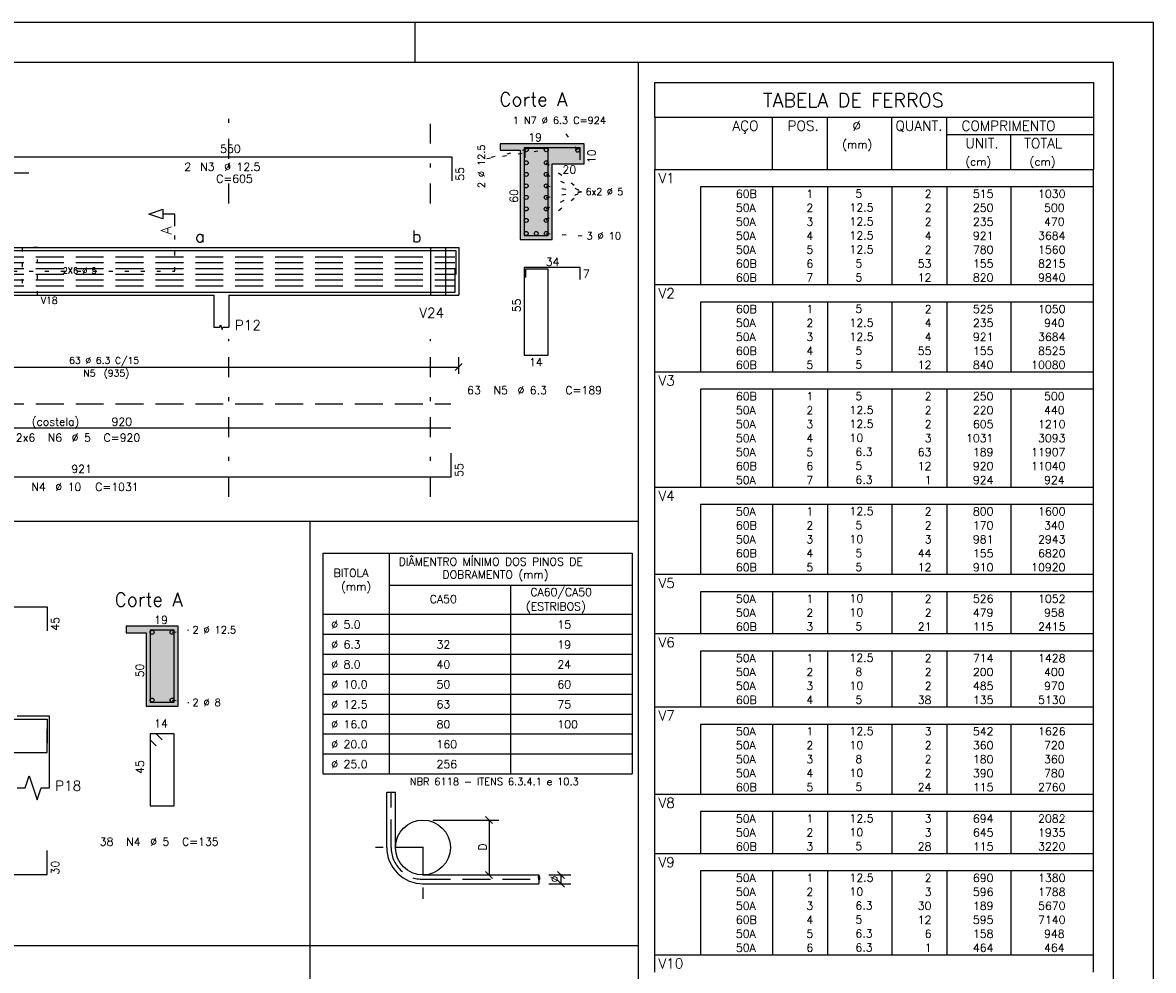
# Model space of a CAD drawing. Extents: x 0 to 84.1, y 0 to 59.4.
# Tile 17 of 17: x 55.8 to 84.1, y 35.6 to 59.4. Entities that reach past the tile are written whole.
import ezdxf

# ---------------------------------------------------------------- set-up
doc = ezdxf.new("R2010")
doc.units = 0
for name, pattern in [('ESTILO_TQS_0001', [1, 0.7, -0.3]), ('ESTILO_TQS_0002', [0.4, 0.1, -0.3]), ('ESTILO_TQS_0003', [1.5, 0.5, -0.4, 0.1, -0.5])]:
    doc.linetypes.add(name, pattern=pattern)
for name, color, linetype in [('1', 7, 'CONTINUOUS'), ('10', 10, 'CONTINUOUS'), ('12', 12, 'CONTINUOUS'), ('14', 14, 'CONTINUOUS'), ('2', 2, 'CONTINUOUS'), ('3', 3, 'CONTINUOUS'), ('4', 4, 'CONTINUOUS')]:
    doc.layers.add(name, color=color, linetype=linetype)
doc.styles.get("Standard").update_dxf_attribs({"font": 'ROMANS.SHX'})

msp = doc.modelspace()

# ---------------------------------------------------------------- linework, layer by layer
at = {"layer": '1', "linetype": 'CONTINUOUS'}
for p, q in [((84.099998, 59.400009), (0, 59.400009)), ((65.599998, 58.400009), (65.599998, 59.400009)), ((84.099998, 0), (84.099998, 59.400009)), ((71.1903, 12.325001), (71.1903, 58.399997)), ((69.83024, 56.36303), (67.73024, 56.36303)), ((67.73024, 56.20303), (68.23024, 56.20303)), ((68.23024, 56.20303), (68.23024, 53.96303)), ((69.03024, 53.96303), (69.03024, 55.86303)), ((69.03024, 55.86303), (69.83024, 55.86303)), ((71.6, 55.282448), (71.6, 55.719948)), ((71.6, 55.719948), (82.6, 55.719948)), ((82.6, 55.282448), (82.6, 55.719948)), ((71.6, 54.932448), (71.6, 55.282448)), ((82.6, 55.282448), (72.75, 55.282448)), ((72.75, 55.282448), (72.75, 54.932448)), ((74.55, 55.282448), (74.55, 54.932448)), ((75.93, 55.282448), (75.93, 54.932448)), ((77.54, 55.282448), (77.54, 54.932448)), ((78.92, 55.282448), (78.92, 54.932448)), ((80.53, 55.282448), (80.53, 54.932448)), ((82.6, 54.932448), (82.6, 55.282448)), ((71.6, 54.582449), (71.6, 54.932448)), ((72.75, 54.932448), (72.75, 54.582449)), ((74.55, 54.932448), (74.55, 54.582449)), ((75.93, 54.932448), (75.93, 54.582449)), ((77.54, 54.932448), (77.54, 54.582449)), ((78.92, 54.932448), (78.92, 54.582449)), ((80.53, 54.932448), (80.53, 54.582449)), ((82.6, 54.582449), (82.6, 54.932448)), ((71.6, 54.232449), (71.6, 54.582449)), ((72.75, 54.582449), (72.75, 54.232449)), ((74.55, 54.582449), (74.55, 54.232449)), ((75.93, 54.582449), (75.93, 54.232449)), ((77.54, 54.582449), (77.54, 54.232449)), ((78.92, 54.582449), (78.92, 54.232449)), ((80.53, 54.582449), (80.53, 54.232449)), ((82.6, 54.232449), (82.6, 54.582449)), ((71.6, 53.882449), (71.6, 54.232449)), ((72.75, 54.232449), (72.75, 53.882449)), ((74.55, 54.232449), (74.55, 53.882449)), ((75.93, 54.232449), (75.93, 53.882449)), ((77.54, 54.232449), (77.54, 53.882449)), ((78.92, 54.232449), (78.92, 53.882449)), ((80.53, 54.232449), (80.53, 53.882449)), ((82.6, 53.882449), (82.6, 54.232449)), ((68.23024, 53.96303), (69.03024, 53.96303)), ((71.6, 53.532449), (71.6, 53.882449)), ((72.75, 53.882449), (72.75, 53.532449)), ((74.55, 53.882449), (74.55, 53.532449)), ((75.93, 53.882449), (75.93, 53.532449)), ((77.54, 53.882449), (77.54, 53.532449)), ((78.92, 53.882449), (78.92, 53.532449)), ((80.53, 53.882449), (80.53, 53.532449)), ((82.6, 53.532449), (82.6, 53.882449)), ((48.3866, 53.76534), (60.5466, 53.76534)), ((60.5466, 53.76534), (60.9266, 53.76534)), ((60.9266, 53.76534), (65.9766, 53.76534)), ((65.9766, 53.76534), (65.9766, 52.56534)), ((65.9766, 53.76534), (65.9766, 52.56534)), ((65.9766, 53.76534), (66.3566, 53.76534)), ((66.3566, 53.76534), (66.6866, 53.76534)), ((66.3566, 53.76534), (66.3566, 52.56534)), ((66.6866, 53.76534), (66.6866, 52.56534)), ((71.6, 53.182449), (71.6, 53.532449)), ((72.75, 53.532449), (72.75, 53.182449)), ((74.55, 53.532449), (74.55, 53.182449)), ((75.93, 53.532449), (75.93, 53.182449)), ((77.54, 53.532449), (77.54, 53.182449)), ((78.92, 53.532449), (78.92, 53.182449)), ((80.53, 53.532449), (80.53, 53.182449)), ((82.6, 53.182449), (82.6, 53.532449)), ((71.6, 52.832449), (71.6, 53.182449)), ((72.75, 53.182449), (72.75, 52.832449)), ((74.55, 53.182449), (74.55, 52.832449)), ((75.93, 53.182449), (75.93, 52.832449)), ((77.54, 53.182449), (77.54, 52.832449)), ((78.92, 53.182449), (78.92, 52.832449)), ((80.53, 53.182449), (80.53, 52.832449)), ((82.6, 52.832449), (82.6, 53.182449)), ((71.6, 52.394949), (71.6, 52.832449)), ((71.6, 52.832449), (82.6, 52.832449)), ((82.6, 52.394949), (82.6, 52.832449)), ((48.3866, 52.56534), (60.5466, 52.56534)), ((60.5466, 52.56534), (60.5466, 51.76534)), ((60.9266, 52.56534), (65.9766, 52.56534)), ((60.9266, 52.56534), (60.9266, 51.76534)), ((65.9766, 52.56534), (66.3566, 52.56534)), ((66.3566, 52.56534), (66.6866, 52.56534)), ((71.6, 52.044949), (71.6, 52.394949)), ((82.6, 52.394949), (72.75, 52.394949)), ((72.75, 52.394949), (72.75, 52.044949)), ((74.55, 52.394949), (74.55, 52.044949)), ((75.93, 52.394949), (75.93, 52.044949)), ((77.54, 52.394949), (77.54, 52.044949)), ((78.92, 52.394949), (78.92, 52.044949)), ((80.53, 52.394949), (80.53, 52.044949)), ((82.6, 52.044949), (82.6, 52.394949)), ((71.6, 51.694949), (71.6, 52.044949)), ((72.75, 52.044949), (72.75, 51.694949)), ((74.55, 52.044949), (74.55, 51.694949)), ((75.93, 52.044949), (75.93, 51.694949)), ((77.54, 52.044949), (77.54, 51.694949)), ((78.92, 52.044949), (78.92, 51.694949)), ((80.53, 52.044949), (80.53, 51.694949)), ((82.6, 51.694949), (82.6, 52.044949)), ((71.6, 51.344949), (71.6, 51.694949)), ((72.75, 51.694949), (72.75, 51.344949)), ((74.55, 51.694949), (74.55, 51.344949)), ((75.93, 51.694949), (75.93, 51.344949)), ((77.54, 51.694949), (77.54, 51.344949)), ((78.92, 51.694949), (78.92, 51.344949)), ((80.53, 51.694949), (80.53, 51.344949)), ((82.6, 51.344949), (82.6, 51.694949)), ((71.6, 50.994949), (71.6, 51.344949)), ((72.75, 51.344949), (72.75, 50.994949)), ((74.55, 51.344949), (74.55, 50.994949)), ((75.93, 51.344949), (75.93, 50.994949)), ((77.54, 51.344949), (77.54, 50.994949)), ((78.92, 51.344949), (78.92, 50.994949)), ((80.53, 51.344949), (80.53, 50.994949)), ((82.6, 50.994949), (82.6, 51.344949)), ((71.6, 50.64495), (71.6, 50.994949)), ((72.75, 50.994949), (72.75, 50.64495)), ((74.55, 50.994949), (74.55, 50.64495)), ((75.93, 50.994949), (75.93, 50.64495)), ((77.54, 50.994949), (77.54, 50.64495)), ((78.92, 50.994949), (78.92, 50.64495)), ((80.53, 50.994949), (80.53, 50.64495)), ((82.6, 50.64495), (82.6, 50.994949)), ((71.6, 50.20745), (71.6, 50.64495)), ((71.6, 50.64495), (82.6, 50.64495)), ((82.6, 50.20745), (82.6, 50.64495)), ((71.6, 49.85745), (71.6, 50.20745)), ((82.6, 50.20745), (72.75, 50.20745)), ((72.75, 50.20745), (72.75, 49.85745)), ((74.55, 50.20745), (74.55, 49.85745)), ((75.93, 50.20745), (75.93, 49.85745)), ((77.54, 50.20745), (77.54, 49.85745)), ((78.92, 50.20745), (78.92, 49.85745)), ((80.53, 50.20745), (80.53, 49.85745)), ((82.6, 49.85745), (82.6, 50.20745)), ((71.6, 49.50745), (71.6, 49.85745)), ((72.75, 49.85745), (72.75, 49.50745)), ((74.55, 49.85745), (74.55, 49.50745)), ((75.93, 49.85745), (75.93, 49.50745)), ((77.54, 49.85745), (77.54, 49.50745)), ((78.92, 49.85745), (78.92, 49.50745)), ((80.53, 49.85745), (80.53, 49.50745)), ((82.6, 49.50745), (82.6, 49.85745)), ((71.6, 49.15745), (71.6, 49.50745)), ((72.75, 49.50745), (72.75, 49.15745)), ((74.55, 49.50745), (74.55, 49.15745)), ((75.93, 49.50745), (75.93, 49.15745)), ((77.54, 49.50745), (77.54, 49.15745)), ((78.92, 49.50745), (78.92, 49.15745)), ((80.53, 49.50745), (80.53, 49.15745)), ((82.6, 49.15745), (82.6, 49.50745)), ((71.6, 48.80745), (71.6, 49.15745)), ((72.75, 49.15745), (72.75, 48.80745)), ((74.55, 49.15745), (74.55, 48.80745)), ((75.93, 49.15745), (75.93, 48.80745)), ((77.54, 49.15745), (77.54, 48.80745)), ((78.92, 49.15745), (78.92, 48.80745)), ((80.53, 49.15745), (80.53, 48.80745)), ((82.6, 48.80745), (82.6, 49.15745)), ((71.6, 48.45745), (71.6, 48.80745)), ((72.75, 48.80745), (72.75, 48.45745)), ((74.55, 48.80745), (74.55, 48.45745)), ((75.93, 48.80745), (75.93, 48.45745)), ((77.54, 48.80745), (77.54, 48.45745)), ((78.92, 48.80745), (78.92, 48.45745)), ((80.53, 48.80745), (80.53, 48.45745)), ((82.6, 48.45745), (82.6, 48.80745)), ((71.6, 48.10745), (71.6, 48.45745)), ((72.75, 48.45745), (72.75, 48.10745)), ((74.55, 48.45745), (74.55, 48.10745)), ((75.93, 48.45745), (75.93, 48.10745)), ((77.54, 48.45745), (77.54, 48.10745)), ((78.92, 48.45745), (78.92, 48.10745)), ((80.53, 48.45745), (80.53, 48.10745)), ((82.6, 48.10745), (82.6, 48.45745)), ((71.6, 47.75745), (71.6, 48.10745)), ((72.75, 48.10745), (72.75, 47.75745)), ((74.55, 48.10745), (74.55, 47.75745)), ((75.93, 48.10745), (75.93, 47.75745)), ((77.54, 48.10745), (77.54, 47.75745)), ((78.92, 48.10745), (78.92, 47.75745)), ((80.53, 48.10745), (80.53, 47.75745)), ((82.6, 47.75745), (82.6, 48.10745)), ((71.6, 47.31995), (71.6, 47.75745)), ((71.6, 47.75745), (82.6, 47.75745)), ((82.6, 47.31995), (82.6, 47.75745)), ((71.6, 46.96995), (71.6, 47.31995)), ((82.6, 47.31995), (72.75, 47.31995)), ((72.75, 47.31995), (72.75, 46.96995)), ((74.55, 47.31995), (74.55, 46.96995)), ((75.93, 47.31995), (75.93, 46.96995)), ((77.54, 47.31995), (77.54, 46.96995)), ((78.92, 47.31995), (78.92, 46.96995)), ((80.53, 47.31995), (80.53, 46.96995)), ((82.6, 46.96995), (82.6, 47.31995)), ((2.5, 46.901849), (71.1903, 46.901849)), ((62.965364, 26.440318), (62.965364, 46.901849)), ((71.6, 46.61995), (71.6, 46.96995)), ((72.75, 46.96995), (72.75, 46.61995)), ((74.55, 46.96995), (74.55, 46.61995)), ((75.93, 46.96995), (75.93, 46.61995)), ((77.54, 46.96995), (77.54, 46.61995)), ((78.92, 46.96995), (78.92, 46.61995)), ((80.53, 46.96995), (80.53, 46.61995)), ((82.6, 46.61995), (82.6, 46.96995)), ((71.6, 46.26995), (71.6, 46.61995)), ((72.75, 46.61995), (72.75, 46.26995)), ((74.55, 46.61995), (74.55, 46.26995)), ((75.93, 46.61995), (75.93, 46.26995)), ((77.54, 46.61995), (77.54, 46.26995)), ((78.92, 46.61995), (78.92, 46.26995)), ((80.53, 46.61995), (80.53, 46.26995)), ((82.6, 46.26995), (82.6, 46.61995)), ((71.6, 45.919951), (71.6, 46.26995)), ((72.75, 46.26995), (72.75, 45.919951)), ((74.55, 46.26995), (74.55, 45.919951)), ((75.93, 46.26995), (75.93, 45.919951)), ((77.54, 46.26995), (77.54, 45.919951)), ((78.92, 46.26995), (78.92, 45.919951)), ((80.53, 46.26995), (80.53, 45.919951)), ((82.6, 45.919951), (82.6, 46.26995)), ((63.283939, 46.100667), (71.036943, 46.100667)), ((63.283939, 46.100667), (63.283939, 40.566379)), ((64.941278, 46.100667), (64.941278, 40.566379)), ((71.036943, 46.100667), (71.036943, 40.566379)), ((71.6, 45.569951), (71.6, 45.919951)), ((72.75, 45.919951), (72.75, 45.569951)), ((74.55, 45.919951), (74.55, 45.569951)), ((75.93, 45.919951), (75.93, 45.569951)), ((77.54, 45.919951), (77.54, 45.569951)), ((78.92, 45.919951), (78.92, 45.569951)), ((80.53, 45.919951), (80.53, 45.569951)), ((82.6, 45.569951), (82.6, 45.919951)), ((71.6, 45.132451), (71.6, 45.569951)), ((71.6, 45.569951), (82.6, 45.569951)), ((82.6, 45.132451), (82.6, 45.569951)), ((64.941278, 45.300667), (71.036943, 45.300667)), ((67.989111, 45.300667), (67.989111, 40.566379)), ((71.6, 44.782451), (71.6, 45.132451)), ((82.6, 45.132451), (72.75, 45.132451)), ((72.75, 45.132451), (72.75, 44.782451)), ((74.55, 45.132451), (74.55, 44.782451)), ((75.93, 45.132451), (75.93, 44.782451)), ((77.54, 45.132451), (77.54, 44.782451)), ((78.92, 45.132451), (78.92, 44.782451)), ((80.53, 45.132451), (80.53, 44.782451)), ((82.6, 44.782451), (82.6, 45.132451)), ((63.283939, 44.566379), (71.036943, 44.566379)), ((71.6, 44.432451), (71.6, 44.782451)), ((72.75, 44.782451), (72.75, 44.432451)), ((74.55, 44.782451), (74.55, 44.432451)), ((75.93, 44.782451), (75.93, 44.432451)), ((77.54, 44.782451), (77.54, 44.432451)), ((78.92, 44.782451), (78.92, 44.432451)), ((80.53, 44.782451), (80.53, 44.432451)), ((82.6, 44.432451), (82.6, 44.782451)), ((59.653158, 44.265958), (58.353158, 44.265958)), ((59.653158, 42.265958), (59.653158, 44.265958)), ((71.6, 44.082451), (71.6, 44.432451)), ((72.75, 44.432451), (72.75, 44.082451)), ((74.55, 44.432451), (74.55, 44.082451)), ((75.93, 44.432451), (75.93, 44.082451)), ((77.54, 44.432451), (77.54, 44.082451)), ((78.92, 44.432451), (78.92, 44.082451)), ((80.53, 44.432451), (80.53, 44.082451)), ((82.6, 44.082451), (82.6, 44.432451)), ((58.353158, 44.105958), (58.853158, 44.105958)), ((58.853158, 44.105958), (58.853158, 42.265958)), ((63.283939, 44.066379), (71.036943, 44.066379)), ((71.6, 43.644951), (71.6, 44.082451)), ((71.6, 44.082451), (82.6, 44.082451)), ((82.6, 43.644951), (82.6, 44.082451)), ((63.283939, 43.566379), (71.036943, 43.566379)), ((71.6, 43.294951), (71.6, 43.644951)), ((82.6, 43.644951), (72.75, 43.644951)), ((72.75, 43.644951), (72.75, 43.294951)), ((74.55, 43.644951), (74.55, 43.294951)), ((75.93, 43.644951), (75.93, 43.294951)), ((77.54, 43.644951), (77.54, 43.294951)), ((78.92, 43.644951), (78.92, 43.294951)), ((80.53, 43.644951), (80.53, 43.294951)), ((82.6, 43.294951), (82.6, 43.644951)), ((71.6, 42.944951), (71.6, 43.294951)), ((72.75, 43.294951), (72.75, 42.944951)), ((74.55, 43.294951), (74.55, 42.944951)), ((75.93, 43.294951), (75.93, 42.944951)), ((77.54, 43.294951), (77.54, 42.944951)), ((78.92, 43.294951), (78.92, 42.944951)), ((80.53, 43.294951), (80.53, 42.944951)), ((82.6, 42.944951), (82.6, 43.294951)), ((63.283939, 43.066379), (71.036943, 43.066379)), ((71.6, 42.594951), (71.6, 42.944951)), ((72.75, 42.944951), (72.75, 42.594951)), ((74.55, 42.944951), (74.55, 42.594951)), ((75.93, 42.944951), (75.93, 42.594951)), ((77.54, 42.944951), (77.54, 42.594951)), ((78.92, 42.944951), (78.92, 42.594951)), ((80.53, 42.944951), (80.53, 42.594951)), ((82.6, 42.594951), (82.6, 42.944951)), ((63.283939, 42.566379), (71.036943, 42.566379)), ((71.6, 42.244951), (71.6, 42.594951)), ((72.75, 42.594951), (72.75, 42.244951)), ((74.55, 42.594951), (74.55, 42.244951)), ((75.93, 42.594951), (75.93, 42.244951)), ((77.54, 42.594951), (77.54, 42.244951)), ((78.92, 42.594951), (78.92, 42.244951)), ((80.53, 42.594951), (80.53, 42.244951)), ((82.6, 42.244951), (82.6, 42.594951)), ((58.853158, 42.265958), (59.653158, 42.265958)), ((71.6, 41.807451), (71.6, 42.244951)), ((71.6, 42.244951), (82.6, 42.244951)), ((82.6, 41.807451), (82.6, 42.244951)), ((55.621742, 42.018923), (56.421742, 42.018923)), ((56.421742, 42.018923), (56.421742, 41.018923)), ((63.283939, 42.066379), (71.036943, 42.066379)), ((71.6, 41.457451), (71.6, 41.807451)), ((82.6, 41.807451), (72.75, 41.807451)), ((72.75, 41.807451), (72.75, 41.457451)), ((74.55, 41.807451), (74.55, 41.457451)), ((75.93, 41.807451), (75.93, 41.457451)), ((77.54, 41.807451), (77.54, 41.457451)), ((78.92, 41.807451), (78.92, 41.457451)), ((80.53, 41.807451), (80.53, 41.457451)), ((82.6, 41.457451), (82.6, 41.807451)), ((63.283939, 41.566379), (71.036943, 41.566379)), ((71.6, 41.107452), (71.6, 41.457451)), ((72.75, 41.457451), (72.75, 41.107452)), ((74.55, 41.457451), (74.55, 41.107452)), ((75.93, 41.457451), (75.93, 41.107452)), ((77.54, 41.457451), (77.54, 41.107452)), ((78.92, 41.457451), (78.92, 41.107452)), ((80.53, 41.457451), (80.53, 41.107452)), ((82.6, 41.107452), (82.6, 41.457451)), ((71.6, 40.757452), (71.6, 41.107452)), ((72.75, 41.107452), (72.75, 40.757452)), ((74.55, 41.107452), (74.55, 40.757452)), ((75.93, 41.107452), (75.93, 40.757452)), ((77.54, 41.107452), (77.54, 40.757452)), ((78.92, 41.107452), (78.92, 40.757452)), ((80.53, 41.107452), (80.53, 40.757452)), ((82.6, 40.757452), (82.6, 41.107452)), ((56.421742, 41.018923), (56.421742, 40.218923)), ((63.283939, 41.066379), (71.036943, 41.066379)), ((63.283939, 40.566379), (71.036943, 40.566379)), ((71.6, 40.407452), (71.6, 40.757452)), ((72.75, 40.757452), (72.75, 40.407452)), ((74.55, 40.757452), (74.55, 40.407452)), ((75.93, 40.757452), (75.93, 40.407452)), ((77.54, 40.757452), (77.54, 40.407452)), ((78.92, 40.757452), (78.92, 40.407452)), ((80.53, 40.757452), (80.53, 40.407452)), ((82.6, 40.407452), (82.6, 40.757452)), ((71.6, 40.057452), (71.6, 40.407452)), ((72.75, 40.407452), (72.75, 40.057452)), ((74.55, 40.407452), (74.55, 40.057452)), ((75.93, 40.407452), (75.93, 40.057452)), ((77.54, 40.407452), (77.54, 40.057452)), ((78.92, 40.407452), (78.92, 40.057452)), ((80.53, 40.407452), (80.53, 40.057452)), ((82.6, 40.057452), (82.6, 40.407452)), ((64.883178, 40.108528), (65.103178, 40.108528)), ((64.883178, 38.721675), (64.883178, 40.108528)), ((65.103178, 38.721675), (65.103178, 40.108528)), ((71.6, 39.619952), (71.6, 40.057452)), ((71.6, 40.057452), (82.6, 40.057452)), ((82.6, 39.619952), (82.6, 40.057452)), ((71.6, 39.269952), (71.6, 39.619952)), ((82.6, 39.619952), (72.75, 39.619952)), ((72.75, 39.619952), (72.75, 39.269952)), ((74.55, 39.619952), (74.55, 39.269952)), ((75.93, 39.619952), (75.93, 39.269952)), ((77.54, 39.619952), (77.54, 39.269952)), ((78.92, 39.619952), (78.92, 39.269952)), ((80.53, 39.619952), (80.53, 39.269952)), ((82.6, 39.269952), (82.6, 39.619952)), ((71.6, 38.919952), (71.6, 39.269952)), ((72.75, 39.269952), (72.75, 38.919952)), ((74.55, 39.269952), (74.55, 38.919952)), ((75.93, 39.269952), (75.93, 38.919952)), ((77.54, 39.269952), (77.54, 38.919952)), ((78.92, 39.269952), (78.92, 38.919952)), ((80.53, 39.269952), (80.53, 38.919952)), ((82.6, 38.919952), (82.6, 39.269952)), ((71.6, 38.569952), (71.6, 38.919952)), ((72.75, 38.919952), (72.75, 38.569952)), ((74.55, 38.919952), (74.55, 38.569952)), ((75.93, 38.919952), (75.93, 38.569952)), ((77.54, 38.919952), (77.54, 38.569952)), ((78.92, 38.919952), (78.92, 38.569952)), ((80.53, 38.919952), (80.53, 38.569952)), ((82.6, 38.569952), (82.6, 38.919952)), ((71.6, 38.132452), (71.6, 38.569952)), ((71.6, 38.569952), (82.6, 38.569952)), ((82.6, 38.132452), (82.6, 38.569952)), ((65.782675, 38.033059), (68.694418, 38.033059)), ((71.6, 37.782452), (71.6, 38.132452)), ((82.6, 38.132452), (72.75, 38.132452)), ((72.75, 38.132452), (72.75, 37.782452)), ((74.55, 38.132452), (74.55, 37.782452)), ((75.93, 38.132452), (75.93, 37.782452)), ((77.54, 38.132452), (77.54, 37.782452)), ((78.92, 38.132452), (78.92, 37.782452)), ((80.53, 38.132452), (80.53, 37.782452)), ((82.6, 37.782452), (82.6, 38.132452)), ((65.782675, 37.813059), (68.694418, 37.813059)), ((71.6, 37.432452), (71.6, 37.782452)), ((72.75, 37.782452), (72.75, 37.432452)), ((74.55, 37.782452), (74.55, 37.432452)), ((75.93, 37.782452), (75.93, 37.432452)), ((77.54, 37.782452), (77.54, 37.432452)), ((78.92, 37.782452), (78.92, 37.432452)), ((80.53, 37.782452), (80.53, 37.432452)), ((82.6, 37.432452), (82.6, 37.782452)), ((71.6, 37.082452), (71.6, 37.432452)), ((72.75, 37.432452), (72.75, 37.082452)), ((74.55, 37.432452), (74.55, 37.082452)), ((75.93, 37.432452), (75.93, 37.082452)), ((77.54, 37.432452), (77.54, 37.082452)), ((78.92, 37.432452), (78.92, 37.082452)), ((80.53, 37.432452), (80.53, 37.082452)), ((82.6, 37.082452), (82.6, 37.432452)), ((71.6, 36.732452), (71.6, 37.082452)), ((72.75, 37.082452), (72.75, 36.732452)), ((74.55, 37.082452), (74.55, 36.732452)), ((75.93, 37.082452), (75.93, 36.732452)), ((77.54, 37.082452), (77.54, 36.732452)), ((78.92, 37.082452), (78.92, 36.732452)), ((80.53, 37.082452), (80.53, 36.732452)), ((82.6, 36.732452), (82.6, 37.082452)), ((71.6, 36.382453), (71.6, 36.732452)), ((72.75, 36.732452), (72.75, 36.382453)), ((74.55, 36.732452), (74.55, 36.382453)), ((75.93, 36.732452), (75.93, 36.382453)), ((77.54, 36.732452), (77.54, 36.382453)), ((78.92, 36.732452), (78.92, 36.382453)), ((80.53, 36.732452), (80.53, 36.382453)), ((82.6, 36.382453), (82.6, 36.732452)), ((71.6, 36.032453), (71.6, 36.382453)), ((72.75, 36.382453), (72.75, 36.032453)), ((74.55, 36.382453), (74.55, 36.032453)), ((75.93, 36.382453), (75.93, 36.032453)), ((77.54, 36.382453), (77.54, 36.032453)), ((78.92, 36.382453), (78.92, 36.032453)), ((80.53, 36.382453), (80.53, 36.032453)), ((82.6, 36.032453), (82.6, 36.382453)), ((2.5, 36.261025), (71.1903, 36.261025)), ((71.6, 35.594953), (71.6, 36.032453)), ((71.6, 36.032453), (82.6, 36.032453)), ((82.6, 35.594953), (82.6, 36.032453))]:
    msp.add_line(p, q, dxfattribs=at)
at = {"layer": '1', "linetype": 'ESTILO_TQS_0002'}
for p, q in [((69.666857, 56.201434), (69.25596, 56.779898)), ((68.38029, 56.21298), (67.38832, 55.993803)), ((67.38832, 55.993803), (68.88019, 56.21298)), ((68.88019, 55.88503), (69.78524, 55.16303)), ((68.88019, 55.59623), (69.78524, 55.16303)), ((68.88019, 55.30743), (69.78524, 55.16303)), ((68.88019, 54.44103), (69.78524, 55.16303)), ((68.88019, 54.72983), (69.78524, 55.16303)), ((68.88019, 55.01863), (69.78524, 55.16303)), ((59.5716, 53.16534), (59.5716, 54.30034)), ((68.88019, 54.11308), (69.80024, 54.05303)), ((65.9766, 53.76534), (65.9766, 52.56534)), ((65.9766, 53.76534), (66.3566, 53.76534)), ((66.3566, 53.76534), (66.3566, 52.56534)), ((55.1166, 53.16534), (59.5716, 53.16534)), ((65.9766, 52.56534), (66.3566, 52.56534)), ((59.503108, 44.115908), (59.923158, 44.175958)), ((59.503108, 42.416008), (59.923158, 42.355958))]:
    msp.add_line(p, q, dxfattribs=at)
at = {"layer": '1', "linetype": 'ESTILO_TQS_0001'}
for p, q in [((48.0866, 53.52634), (66.5866, 53.52634)), ((48.0866, 53.38194), (66.5866, 53.38194)), ((48.0866, 53.23754), (66.5866, 53.23754)), ((48.0866, 53.09314), (66.5866, 53.09314)), ((48.0866, 52.94874), (66.5866, 52.94874)), ((48.0866, 52.80434), (66.5866, 52.80434))]:
    msp.add_line(p, q, dxfattribs=at)
at = {"layer": '1', "linetype": 'CONTINUOUS'}
for points in [[(59.5716, 54.30034), (59.5716, 54.60034), (59.2716, 54.60034), (59.2716, 54.48034), (58.9216, 54.60034), (59.2716, 54.72034), (59.2716, 54.60034)], [(60.5466, 51.76534), (60.6986, 51.76534), (60.7176, 51.82234), (60.7556, 51.70834), (60.7746, 51.76534), (60.9266, 51.76534)], [(55.621742, 40.218923), (55.821742, 40.218923), (55.921742, 40.518923), (56.121742, 39.918923), (56.221742, 40.218923), (56.421742, 40.218923)], [(68.694418, 38.033059), (68.690377, 38.024465), (68.687194, 38.016086), (68.683918, 38.004323), (68.681192, 37.984773), (68.681931, 37.963234), (68.685838, 37.944436), (68.688913, 37.935305), (68.694418, 37.923059)], [(68.694418, 37.813059), (68.698447, 37.821706), (68.701629, 37.830085), (68.704906, 37.841848), (68.707631, 37.861398), (68.706893, 37.882937), (68.702985, 37.901735), (68.69991, 37.910866), (68.694418, 37.923059)]]:
    msp.add_lwpolyline(points, dxfattribs=at)
at = {"layer": '1', "linetype": 'ESTILO_TQS_0002'}
msp.add_lwpolyline([(55.7466, 53.76534), (55.7466, 52.56534), (56.1266, 52.56534), (56.1266, 53.76534), (55.7466, 53.76534)], dxfattribs=at)
at = {"layer": '1', "linetype": 'ESTILO_TQS_0001'}
msp.add_lwpolyline([(48.0866, 49.845172), (66.4866, 49.845172)], dxfattribs=at)
at = {"layer": '1', "linetype": 'CONTINUOUS'}
for centre, radius in [((68.38029, 56.21298), 0.05), ((68.88019, 56.21298), 0.05), ((69.666857, 56.201434), 0.05), ((68.38029, 55.88503), 0.05), ((68.88019, 55.88503), 0.05), ((68.38029, 55.59623), 0.05), ((68.88019, 55.59623), 0.05), ((68.38029, 55.30743), 0.05), ((68.88019, 55.30743), 0.05), ((68.38029, 55.01863), 0.05), ((68.88019, 55.01863), 0.05), ((68.38029, 54.72983), 0.05), ((68.88019, 54.72983), 0.05), ((68.38029, 54.44103), 0.05), ((68.88019, 54.44103), 0.05), ((68.38029, 54.11308), 0.05), ((68.63024, 54.11308), 0.05), ((68.88019, 54.11308), 0.05), ((59.003208, 44.115908), 0.05), ((59.503108, 44.115908), 0.05), ((59.003208, 42.416008), 0.05), ((59.503108, 42.416008), 0.05), ((65.790678, 38.720512), 0.6875)]:
    msp.add_circle(centre, radius, dxfattribs=at)
for centre, radius, start, end in [((65.790678, 38.720512), 0.9075, 179.917358, 270.580505), ((68.611247, 37.95793), 0.112082, 326.617462, 42.090164)]:
    msp.add_arc(centre, radius, start, end, dxfattribs=at)
at = {"layer": '10', "linetype": 'CONTINUOUS'}
for points in [[(69.03024, 53.96303), (69.03024, 55.86303), (69.83024, 55.86303), (69.83024, 56.36303), (67.73024, 56.36303), (67.73024, 56.20303), (68.23024, 56.20303), (68.23024, 53.96303), (69.03024, 53.96303)], [(59.653158, 42.265958), (59.653158, 44.265958), (58.353158, 44.265958), (58.353158, 44.105958), (58.853158, 44.105958), (58.853158, 42.265958), (59.653158, 42.265958)]]:
    msp.add_lwpolyline(points, dxfattribs=at)
at = {"layer": '12', "linetype": 'CONTINUOUS'}
msp.add_lwpolyline([(2.5, 1), (83.099998, 1), (83.099998, 58.400009), (2.5, 58.400009), (2.5, 1)], dxfattribs=at)
at = {"layer": '14', "linetype": 'CONTINUOUS'}
for points in [[(67.73024, 56.36303), (67.73024, 56.20303), (68.23024, 56.20303)], [(67.73024, 56.36303), (68.23024, 56.20303), (69.83024, 56.36303)], [(68.23024, 56.20303), (69.03024, 55.86303), (69.83024, 56.36303)], [(68.23024, 53.96303), (69.03024, 53.96303), (68.23024, 56.20303)], [(69.03024, 53.96303), (69.03024, 55.86303), (68.23024, 56.20303)], [(69.03024, 55.86303), (69.83024, 55.86303), (69.83024, 56.36303)], [(58.853158, 44.105958), (59.653158, 44.265958), (58.353158, 44.265958)], [(58.853158, 44.105958), (58.353158, 44.265958), (58.353158, 44.105958)], [(58.853158, 44.105958), (59.653158, 42.265958), (59.653158, 44.265958)], [(58.853158, 44.105958), (58.853158, 42.265958), (59.653158, 42.265958)]]:
    msp.add_solid(points, dxfattribs=at)
at = {"layer": '2', "linetype": 'ESTILO_TQS_0003'}
for p, q in [((60.9266, 55.986929), (60.9266, 57.034929)), ((65.9766, 54.86534), (65.9766, 56.969474)), ((60.9266, 54.86534), (60.9266, 56.104168)), ((60.9266, 47.510233), (60.9266, 51.46534)), ((65.9766, 47.510233), (65.9766, 51.46534))]:
    msp.add_line(p, q, dxfattribs=at)
at = {"layer": '2', "linetype": 'CONTINUOUS'}
for p, q in [((48.0066, 50.76534), (66.6866, 50.76534)), ((66.598212, 50.676952), (66.774988, 50.853728)), ((66.6866, 50.598181), (66.6866, 51.01534)), ((66.6866, 50.498181), (66.6866, 50.498181)), ((65.790678, 39.408012), (65.790678, 39.408012)), ((66.040678, 39.408012), (67.697275, 39.408012)), ((67.358886, 39.4964), (67.535663, 39.319623)), ((67.447275, 39.408012), (67.447275, 38.033059)), ((65.807839, 38.719488), (65.773524, 38.721536)), ((65.791705, 38.737669), (65.789658, 38.703354)), ((67.358886, 38.121447), (67.535663, 37.94467)), ((67.447275, 38.033059), (67.447275, 38.033059)), ((68.694422, 38.033059), (68.694422, 38.033059)), ((68.944422, 38.033059), (69.501525, 38.033059)), ((69.339913, 37.94467), (69.163137, 38.121447)), ((69.251525, 37.813059), (69.251525, 38.033059)), ((68.694418, 37.813059), (68.694418, 37.813059)), ((68.944418, 37.813059), (69.501525, 37.813059)), ((69.339913, 37.72467), (69.163137, 37.901447))]:
    msp.add_line(p, q, dxfattribs=at)
at = {"layer": '2', "linetype": 'ESTILO_TQS_0001'}
for p, q in [((64.993178, 38.721675), (64.993178, 40.108528)), ((65.790678, 38.720512), (64.602802, 38.720512)), ((65.790678, 38.720512), (65.790678, 37.432187)), ((65.782675, 37.923059), (68.694418, 37.923059))]:
    msp.add_line(p, q, dxfattribs=at)
msp.add_arc((65.790678, 38.720512), 0.7975, 179.917358, 270.580505, dxfattribs=at)
at = {"layer": '3', "linetype": 'CONTINUOUS'}
for p, q in [((71.6, 57.032448), (71.6, 57.902505)), ((71.6, 57.902505), (82.6, 57.902505)), ((82.6, 57.902505), (82.6, 57.032448)), ((71.6, 57.032448), (71.6, 55.719948)), ((71.6, 57.032448), (82.6, 57.032448)), ((74.55, 55.719948), (74.55, 57.032448)), ((75.93, 55.719948), (75.93, 57.032448)), ((77.54, 55.719948), (77.54, 57.032448)), ((78.92, 55.719948), (78.92, 57.032448)), ((82.6, 57.032448), (82.6, 55.719948)), ((78.92, 56.594948), (82.6, 56.594948)), ((80.53, 55.719948), (80.53, 56.594948)), ((71.6, 55.719948), (82.6, 55.719948))]:
    msp.add_line(p, q, dxfattribs=at)
at = {"layer": '4', "linetype": 'CONTINUOUS'}
for p, q in [((55.4986, 56.034929), (66.5186, 56.034929)), ((66.5186, 56.034929), (66.5186, 55.434929)), ((50.916, 55.636168), (55.916, 55.636168)), ((50.916, 53.68534), (55.916, 53.68534)), ((55.4986, 53.68534), (66.6186, 53.68534)), ((66.6186, 53.68534), (66.6186, 53.08534)), ((66.5966, 52.64534), (66.5966, 53.24534)), ((48.0566, 52.64534), (66.5966, 52.64534)), ((66.4966, 48.010233), (66.4966, 48.610233)), ((48.0566, 48.010233), (66.4966, 48.010233)), ((43.851742, 44.75471), (56.375742, 44.75471)), ((56.375742, 44.75471), (56.375742, 44.15471)), ((43.851742, 41.938923), (56.375742, 41.938923)), ((56.371742, 41.098923), (56.371742, 41.698923)), ((56.375742, 41.938923), (56.375742, 41.338923)), ((47.311742, 41.098923), (56.371742, 41.098923)), ((56.371742, 38.043154), (56.371742, 38.643154)), ((47.311742, 38.043154), (56.371742, 38.043154))]:
    msp.add_line(p, q, dxfattribs=at)
for points in [[(69.7313, 55.96303), (69.7313, 56.26303), (68.3313, 56.26303), (68.3313, 54.06308), (68.9313, 54.06308), (68.9313, 56.240965), (68.343237, 56.240965), (68.343237, 56.011536)], [(69.73024, 52.96303), (69.73024, 53.26303), (68.33024, 53.26303), (68.33024, 51.06303), (68.93024, 51.06303), (68.93024, 53.21622), (68.360735, 53.21622), (68.360735, 53.011536)], [(48.0866, 49.245172), (66.4866, 49.245172)], [(58.955279, 44.164897), (58.954218, 44.165958), (58.953158, 44.165958), (58.953158, 42.365958), (59.553158, 42.365958), (59.553158, 44.165958), (58.953158, 44.165958), (58.953158, 44.164897), (58.954218, 44.163837)], [(59.253158, 41.415958), (59.103158, 41.565958), (58.953158, 41.565958), (58.953158, 39.765958), (59.553158, 39.765958), (59.553158, 41.565958), (58.953158, 41.565958), (58.953158, 41.415958), (59.103158, 41.265958)]]:
    msp.add_lwpolyline(points, dxfattribs=at)

# ---------------------------------------------------------------- texts
at = {"layer": '1', "linetype": 'CONTINUOUS'}
for s, height, p in [('Corte A', 0.34, (67.706722, 57.305678)), ('19', 0.2, (68.43024, 56.42303)), ('(mm)', 0.2, (76.301218, 56.24576)), ('550', 0.2, (60.7086, 56.134929)), ('(cm)', 0.2, (79.386854, 55.813698)), ('(cm)', 0.2, (80.996854, 55.813698)), ('20', 0.2, (69.288328, 55.615023)), ('6x2 %%c 5', 0.17, (69.87024, 55.07803)), ('     60B', 0.2, (72.889661, 55.007448)), ('    5  ', 0.2, (76.036543, 55.013492)), ('   2', 0.2, (77.92, 55.007448)), ('   515', 0.2, (79.13, 55.007448)), ('   1030', 0.2, (80.763622, 55.007448)), ('     50A', 0.2, (72.889661, 54.657448)), ('   12.5', 0.2, (76.036543, 54.663492)), ('   2', 0.2, (77.92, 54.657448)), ('   250', 0.2, (79.13, 54.657448)), ('    500', 0.2, (80.763622, 54.657448)), ('     50A', 0.2, (72.889661, 54.307448)), ('   12.5', 0.2, (76.036543, 54.313492)), ('   2', 0.2, (77.92, 54.307448)), ('   235', 0.2, (79.13, 54.307448)), ('    470', 0.2, (80.763622, 54.307448)), ('b', 0.3, (65.509382, 53.892007)), ('3 %%c 10', 0.18, (69.89024, 53.96303)), ('     50A', 0.2, (72.889661, 53.957449)), ('   12.5', 0.2, (76.036543, 53.963492)), ('   4', 0.2, (77.92, 53.957449)), ('   921', 0.2, (79.13, 53.957449)), ('   3684', 0.2, (80.763622, 53.957449)), ('a', 0.3, (60.079382, 53.892007)), ('     50A', 0.2, (72.889661, 53.607449)), ('   12.5', 0.2, (76.036543, 53.613493)), ('   2', 0.2, (77.92, 53.607449)), ('   780', 0.2, (79.13, 53.607449)), ('   1560', 0.2, (80.763622, 53.607449)), ('34', 0.2, (68.869235, 53.300448)), ('     60B', 0.2, (72.889661, 53.257449)), ('    5  ', 0.2, (76.036543, 53.263493)), ('  53', 0.2, (77.92, 53.257449)), ('   155', 0.2, (79.13, 53.257449)), ('   8215', 0.2, (80.763622, 53.257449)), ('2X6 %%c 5', 0.15, (56.7616, 53.10814)), ('7', 0.2, (69.800319, 53.00382)), ('     60B', 0.2, (72.889661, 52.907449)), ('    5  ', 0.2, (76.036543, 52.913493)), ('  12', 0.2, (77.92, 52.907449)), ('   820', 0.2, (79.13, 52.907449)), ('   9840', 0.2, (80.763622, 52.907449)), ('V24', 0.25, (65.699387, 51.996524)), ('     60B', 0.2, (72.889661, 52.119949)), ('    5  ', 0.2, (76.036543, 52.125993)), ('   2', 0.2, (77.92, 52.119949)), ('   525', 0.2, (79.13, 52.119949)), ('   1050', 0.2, (80.763622, 52.119949)), ('P12', 0.25, (61.0766, 51.69034)), ('     50A', 0.2, (72.889661, 51.769949)), ('   12.5', 0.2, (76.036543, 51.775993)), ('   4', 0.2, (77.92, 51.769949)), ('   235', 0.2, (79.13, 51.769949)), ('    940', 0.2, (80.763622, 51.769949)), ('     50A', 0.2, (72.889661, 51.419949)), ('   12.5', 0.2, (76.036543, 51.425993)), ('   4', 0.2, (77.92, 51.419949)), ('   921', 0.2, (79.13, 51.419949)), ('   3684', 0.2, (80.763622, 51.419949)), ('     60B', 0.2, (72.889661, 51.069949)), ('    5  ', 0.2, (76.036543, 51.075993)), ('  55', 0.2, (77.92, 51.069949)), ('   155', 0.2, (79.13, 51.069949)), ('   8525', 0.2, (80.763622, 51.069949)), ('14', 0.2, (68.449801, 50.786642)), ('     60B', 0.2, (72.889661, 50.719949)), ('    5  ', 0.2, (76.036543, 50.725993)), ('  12', 0.2, (77.92, 50.719949)), ('   840', 0.2, (79.13, 50.719949)), ('  10080', 0.2, (80.763622, 50.719949)), ('     60B', 0.2, (72.889661, 49.932449)), ('    5  ', 0.2, (76.036543, 49.938493)), ('   2', 0.2, (77.92, 49.932449)), ('   250', 0.2, (79.13, 49.932449)), ('    500', 0.2, (80.763622, 49.932449)), ('     50A', 0.2, (72.889661, 49.58245)), ('   12.5', 0.2, (76.036543, 49.588493)), ('   2', 0.2, (77.92, 49.58245)), ('   220', 0.2, (79.13, 49.58245)), ('    440', 0.2, (80.763622, 49.58245)), ('(costela)', 0.2, (55.9866, 49.295172)), ('920', 0.2, (57.9866, 49.295172)), ('     50A', 0.2, (72.889661, 49.23245)), ('   12.5', 0.2, (76.036543, 49.238494)), ('   2', 0.2, (77.92, 49.23245)), ('   605', 0.2, (79.13, 49.23245)), ('   1210', 0.2, (80.763622, 49.23245)), ('     50A', 0.2, (72.889661, 48.88245)), ('   10  ', 0.2, (76.036543, 48.888494)), ('   3', 0.2, (77.92, 48.88245)), ('  1031', 0.2, (79.13, 48.88245)), ('   3093', 0.2, (80.763622, 48.88245)), ('     50A', 0.2, (72.889661, 48.53245)), ('    6.3', 0.2, (76.036543, 48.538494)), ('  63', 0.2, (77.92, 48.53245)), ('   189', 0.2, (79.13, 48.53245)), ('  11907', 0.2, (80.763622, 48.53245)), ('921', 0.2, (56.9766, 48.110233)), ('     60B', 0.2, (72.889661, 48.18245)), ('    5  ', 0.2, (76.036543, 48.188494)), ('  12', 0.2, (77.92, 48.18245)), ('   920', 0.2, (79.13, 48.18245)), ('  11040', 0.2, (80.763622, 48.18245)), ('     50A', 0.2, (72.889661, 47.83245)), ('    6.3', 0.2, (76.036543, 47.838494)), ('   1', 0.2, (77.92, 47.83245)), ('   924', 0.2, (79.13, 47.83245)), ('    924', 0.2, (80.763622, 47.83245)), ('     50A', 0.2, (72.889661, 47.04495)), ('   12.5', 0.2, (76.036543, 47.050994)), ('   2', 0.2, (77.92, 47.04495)), ('   800', 0.2, (79.13, 47.04495)), ('   1600', 0.2, (80.763622, 47.04495)), ('     60B', 0.2, (72.889661, 46.69495)), ('    5  ', 0.2, (76.036543, 46.700994)), ('   2', 0.2, (77.92, 46.69495)), ('   170', 0.2, (79.13, 46.69495)), ('    340', 0.2, (80.763622, 46.69495)), ('     50A', 0.2, (72.889661, 46.34495)), ('   10  ', 0.2, (76.036543, 46.350994)), ('   3', 0.2, (77.92, 46.34495)), ('   981', 0.2, (79.13, 46.34495)), ('   2943', 0.2, (80.763622, 46.34495)), ('    5  ', 0.2, (76.036543, 46.000994)), ('DIÂMENTRO MÍNIMO DOS PINOS DE', 0.2, (65.182146, 45.785368)), ('     60B', 0.2, (72.889661, 45.99495)), ('  44', 0.2, (77.92, 45.99495)), ('   155', 0.2, (79.13, 45.99495)), ('   6820', 0.2, (80.763622, 45.99495)), ('BITOLA', 0.2, (63.551163, 45.503082)), ('DOBRAMENTO (mm)', 0.2, (66.279883, 45.462099)), ('     60B', 0.2, (72.889661, 45.64495)), ('    5  ', 0.2, (76.036543, 45.650994)), ('  12', 0.2, (77.92, 45.64495)), ('   910', 0.2, (79.13, 45.64495)), ('  10920', 0.2, (80.763622, 45.64495)), ('(mm)', 0.2, (63.739263, 45.163082)), ('Corte A', 0.34, (58.063158, 44.765958)), ('CA60/CA50', 0.2, (68.483651, 45.023109)), ('   10  ', 0.2, (76.036543, 44.863494)), ('CA50', 0.2, (65.962666, 44.848173)), ('(ESTRIBOS)', 0.2, (68.372572, 44.664278)), ('     50A', 0.2, (72.889661, 44.857451)), ('   2', 0.2, (77.92, 44.857451)), ('   526', 0.2, (79.13, 44.857451)), ('   1052', 0.2, (80.763622, 44.857451)), ('19', 0.2, (59.053158, 44.325958)), ('     50A', 0.2, (72.889661, 44.507451)), ('   10  ', 0.2, (76.036543, 44.513495)), ('   2', 0.2, (77.92, 44.507451)), ('   479', 0.2, (79.13, 44.507451)), ('    958', 0.2, (80.763622, 44.507451)), ('2 %%c 12.5', 0.18, (60.013158, 44.085958)), ('%%c 5.0', 0.2, (63.492336, 44.208187)), ('15', 0.2, (69.160598, 44.208187)), ('     60B', 0.2, (72.889661, 44.157451)), ('    5  ', 0.2, (76.036543, 44.163495)), ('  21', 0.2, (77.92, 44.157451)), ('   115', 0.2, (79.13, 44.157451)), ('   2415', 0.2, (80.763622, 44.157451)), ('%%c 6.3', 0.2, (63.492336, 43.708187)), ('32', 0.2, (66.131649, 43.708187)), ('19', 0.2, (69.160598, 43.708187)), ('%%c 8.0', 0.2, (63.492336, 43.208187)), ('40', 0.2, (66.131649, 43.208187)), ('24', 0.2, (69.160598, 43.208187)), ('     50A', 0.2, (72.889661, 43.369951)), ('   12.5', 0.2, (76.036543, 43.375995)), ('   2', 0.2, (77.92, 43.369951)), ('   714', 0.2, (79.13, 43.369951)), ('   1428', 0.2, (80.763622, 43.369951)), ('     50A', 0.2, (72.889661, 43.019951)), ('    8  ', 0.2, (76.036543, 43.025995)), ('   2', 0.2, (77.92, 43.019951)), ('   200', 0.2, (79.13, 43.019951)), ('    400', 0.2, (80.763622, 43.019951)), ('%%c 10.0', 0.2, (63.492336, 42.708187)), ('50', 0.2, (66.131649, 42.708187)), ('60', 0.2, (69.160598, 42.708187)), ('     50A', 0.2, (72.889661, 42.669951)), ('   10  ', 0.2, (76.036543, 42.675995)), ('   2', 0.2, (77.92, 42.669951)), ('   485', 0.2, (79.13, 42.669951)), ('    970', 0.2, (80.763622, 42.669951)), ('     60B', 0.2, (72.889661, 42.319951)), ('    5  ', 0.2, (76.036543, 42.325995)), ('  38', 0.2, (77.92, 42.319951)), ('   135', 0.2, (79.13, 42.319951)), ('   5130', 0.2, (80.763622, 42.319951)), ('2 %%c 8', 0.18, (60.013158, 42.265958)), ('%%c 12.5', 0.2, (63.492336, 42.208187)), ('63', 0.2, (66.131649, 42.208187)), ('75', 0.2, (69.160598, 42.208187)), ('14', 0.2, (59.053158, 41.725958)), ('%%c 16.0', 0.2, (63.492336, 41.708187)), ('80', 0.2, (66.131649, 41.708187)), ('100', 0.2, (69.160598, 41.708187)), ('     50A', 0.2, (72.889661, 41.532451)), ('   12.5', 0.2, (76.036543, 41.538495)), ('   3', 0.2, (77.92, 41.532451)), ('   542', 0.2, (79.13, 41.532451)), ('   1626', 0.2, (80.763622, 41.532451)), ('%%c 20.0', 0.2, (63.492336, 41.208187)), ('160', 0.2, (66.131649, 41.208187)), ('     50A', 0.2, (72.889661, 41.182451)), ('   10  ', 0.2, (76.036543, 41.188495)), ('   2', 0.2, (77.92, 41.182451)), ('   360', 0.2, (79.13, 41.182451)), ('    720', 0.2, (80.763622, 41.182451)), ('%%c 25.0', 0.2, (63.492336, 40.708187)), ('256', 0.2, (66.131649, 40.708187)), ('     50A', 0.2, (72.889661, 40.832451)), ('    8  ', 0.2, (76.036543, 40.838495)), ('   2', 0.2, (77.92, 40.832451)), ('   180', 0.2, (79.13, 40.832451)), ('    360', 0.2, (80.763622, 40.832451)), ('     50A', 0.2, (72.889661, 40.482452)), ('   10  ', 0.2, (76.036543, 40.488495)), ('   2', 0.2, (77.92, 40.482452)), ('   390', 0.2, (79.13, 40.482452)), ('    780', 0.2, (80.763622, 40.482452)), ('P18', 0.25, (56.571742, 40.143923)), ('NBR 6118 - ITENS 6.3.4.1 e 10.3', 0.18, (65.460834, 40.283918)), ('     60B', 0.2, (72.889661, 40.132452)), ('    5  ', 0.2, (76.036543, 40.138496)), ('  24', 0.2, (77.92, 40.132452)), ('   115', 0.2, (79.13, 40.132452)), ('   2760', 0.2, (80.763622, 40.132452)), ('     50A', 0.2, (72.889661, 39.344952)), ('   12.5', 0.2, (76.036543, 39.350996)), ('   3', 0.2, (77.92, 39.344952)), ('   694', 0.2, (79.13, 39.344952)), ('   2082', 0.2, (80.763622, 39.344952)), ('     50A', 0.2, (72.889661, 38.994952)), ('   10  ', 0.2, (76.036543, 39.000996)), ('   3', 0.2, (77.92, 38.994952)), ('   645', 0.2, (79.13, 38.994952)), ('   1935', 0.2, (80.763622, 38.994952)), ('     60B', 0.2, (72.889661, 38.644952)), ('    5  ', 0.2, (76.036543, 38.650996)), ('  28', 0.2, (77.92, 38.644952)), ('   115', 0.2, (79.13, 38.644952)), ('   3220', 0.2, (80.763622, 38.644952)), ('     50A', 0.2, (72.889661, 37.857452)), ('   12.5', 0.2, (76.036543, 37.863496)), ('   2', 0.2, (77.92, 37.857452)), ('   690', 0.2, (79.13, 37.857452)), ('   1380', 0.2, (80.763622, 37.857452)), ('     50A', 0.2, (72.889661, 37.507452)), ('   10  ', 0.2, (76.036543, 37.513496)), ('   3', 0.2, (77.92, 37.507452)), ('   596', 0.2, (79.13, 37.507452)), ('   1788', 0.2, (80.763622, 37.507452)), ('     50A', 0.2, (72.889661, 37.157452)), ('    6.3', 0.2, (76.036543, 37.163496)), ('  30', 0.2, (77.92, 37.157452)), ('   189', 0.2, (79.13, 37.157452)), ('   5670', 0.2, (80.763622, 37.157452)), ('     60B', 0.2, (72.889661, 36.807452)), ('    5  ', 0.2, (76.036543, 36.813496)), ('  12', 0.2, (77.92, 36.807452)), ('   595', 0.2, (79.13, 36.807452)), ('   7140', 0.2, (80.763622, 36.807452)), ('     50A', 0.2, (72.889661, 36.457452)), ('    6.3', 0.2, (76.036543, 36.463496)), ('   6', 0.2, (77.92, 36.457452)), ('   158', 0.2, (79.13, 36.457452)), ('    948', 0.2, (80.763622, 36.457452)), ('     50A', 0.2, (72.889661, 36.107452)), ('    6.3', 0.2, (76.036543, 36.113496)), ('   1', 0.2, (77.92, 36.107452)), ('   464', 0.2, (79.13, 36.107452)), ('    464', 0.2, (80.763622, 36.107452))]:
    msp.add_text(s, height=height, dxfattribs=at).set_placement(p)
for s, height, rotation, p in [('2 %%c 12.5', 0.18, -270, (67.34365, 55.248724)), ('10', 0.2, -270, (70.119695, 55.876498)), ('60', 0.2, 90, (68.17024, 54.88303)), ('A', 0.272, 90, (59.49, 54.08274)), ('55', 0.2, 90, (68.238997, 52.137426)), ('50', 0.2, 90, (58.793158, 42.985958)), ('45', 0.2, 90, (58.793158, 40.565958))]:
    msp.add_text(s, height=height, rotation=rotation, dxfattribs=at).set_placement(p)
at = {"layer": '2', "linetype": 'CONTINUOUS'}
for s, p in [('V18', (56.2116, 52.35284)), ('63 %%c 6.3 C/15', (56.921285, 50.84496)), ('N5', (57.2802, 50.526908)), ('(935)', (57.7902, 50.526908))]:
    msp.add_text(s, height=0.17, dxfattribs=at).set_placement(p)
for s, p in [('D', (67.387275, 38.640535)), ('%%c', (69.191525, 37.843059))]:
    msp.add_text(s, height=0.2, rotation=90, dxfattribs=at).set_placement(p)
at = {"layer": '3', "linetype": 'CONTINUOUS'}
for s, height, p in [('TABELA DE FERROS', 0.35, (74.313271, 57.277383)), ('1 N7 %%c 6.3 C=924', 0.18, (68.04295, 56.860252)), ('AÇO', 0.25, (73.54958, 56.688698)), ('POS.', 0.25, (74.93, 56.688698)), ('%%c', 0.25, (76.557475, 56.688698)), ('QUANT.', 0.25, (77.636489, 56.688698)), ('COMPRIMENTO', 0.25, (79.289469, 56.688698)), ('UNIT.', 0.25, (79.386854, 56.251198)), ('TOTAL', 0.25, (80.859307, 56.251198)), ('2', 0.2, (59.8086, 55.684929)), ('N3', 0.2, (60.2086, 55.684929)), ('%%c 12.5', 0.2, (60.8086, 55.684929)), ('C=605', 0.2, (60.6086, 55.384929)), ('V1', 0.25, (71.695798, 55.376198)), ('  1', 0.2, (75.13, 55.007448)), ('  2', 0.2, (75.13, 54.657448)), ('  3', 0.2, (75.13, 54.307448)), ('  4', 0.2, (75.13, 53.957449)), ('  5', 0.2, (75.13, 53.607449)), ('  6', 0.2, (75.13, 53.257449)), ('  7', 0.2, (75.13, 52.907449)), ('V2', 0.25, (71.695798, 52.488699)), ('  1', 0.2, (75.13, 52.119949)), ('  2', 0.2, (75.13, 51.769949)), ('  3', 0.2, (75.13, 51.419949)), ('  4', 0.2, (75.13, 51.069949)), ('  5', 0.2, (75.13, 50.719949)), ('V3', 0.25, (71.695798, 50.3012)), (' 63', 0.2, (66.761884, 50.083812)), ('N5', 0.2, (67.561884, 50.083812)), ('%%c 6.3', 0.2, (68.161884, 50.083812)), ('C=189', 0.2, (69.361884, 50.083812)), ('  1', 0.2, (75.13, 49.932449)), ('  2', 0.2, (75.13, 49.58245)), ('  3', 0.2, (75.13, 49.23245)), ('2x6', 0.2, (55.5866, 48.895172)), ('N6', 0.2, (56.3866, 48.895172)), ('%%c 5', 0.2, (56.9866, 48.895172)), ('C=920', 0.2, (57.7866, 48.895172)), ('  4', 0.2, (75.13, 48.88245)), ('  5', 0.2, (75.13, 48.53245)), ('  6', 0.2, (75.13, 48.18245)), ('  7', 0.2, (75.13, 47.83245)), ('N4', 0.2, (55.9766, 47.660233)), ('%%c 10', 0.2, (56.5766, 47.660233)), ('C=1031', 0.2, (57.5766, 47.660233)), ('V4', 0.25, (71.695798, 47.4137)), ('  1', 0.2, (75.13, 47.04495)), ('  2', 0.2, (75.13, 46.69495)), ('  3', 0.2, (75.13, 46.34495)), ('  4', 0.2, (75.13, 45.99495)), ('  5', 0.2, (75.13, 45.64495)), ('V5', 0.25, (71.695798, 45.226201)), ('  1', 0.2, (75.13, 44.857451)), ('  2', 0.2, (75.13, 44.507451)), ('  3', 0.2, (75.13, 44.157451)), ('V6', 0.25, (71.695798, 43.738701)), ('  1', 0.2, (75.13, 43.369951)), ('  2', 0.2, (75.13, 43.019951)), ('  3', 0.2, (75.13, 42.669951)), ('  4', 0.2, (75.13, 42.319951)), ('V7', 0.25, (71.695798, 41.901201)), ('  1', 0.2, (75.13, 41.532451)), ('  2', 0.2, (75.13, 41.182451)), ('  3', 0.2, (75.13, 40.832451)), ('  4', 0.2, (75.13, 40.482452)), ('  5', 0.2, (75.13, 40.132452)), ('V8', 0.25, (71.695798, 39.713702)), ('  1', 0.2, (75.13, 39.344952)), ('  2', 0.2, (75.13, 38.994952)), (' 38', 0.2, (57.553158, 38.765958)), ('N4', 0.2, (58.353158, 38.765958)), ('%%c 5', 0.2, (58.953158, 38.765958)), ('C=135', 0.2, (59.753158, 38.765958)), ('  3', 0.2, (75.13, 38.644952)), ('V9', 0.25, (71.695798, 38.226202)), ('  1', 0.2, (75.13, 37.857452)), ('  2', 0.2, (75.13, 37.507452)), ('  3', 0.2, (75.13, 37.157452)), ('  4', 0.2, (75.13, 36.807452)), ('  5', 0.2, (75.13, 36.457452)), ('  6', 0.2, (75.13, 36.107452)), ('V10', 0.25, (71.695798, 35.688703))]:
    msp.add_text(s, height=height, dxfattribs=at).set_placement(p)
for s, p in [('55', (66.8186, 55.434929)), ('55', (66.7966, 48.010233)), ('45', (56.675742, 44.15471)), ('30', (56.671742, 38.043154))]:
    msp.add_text(s, height=0.2, rotation=90, dxfattribs=at).set_placement(p)

doc.saveas('drawing.dxf')
